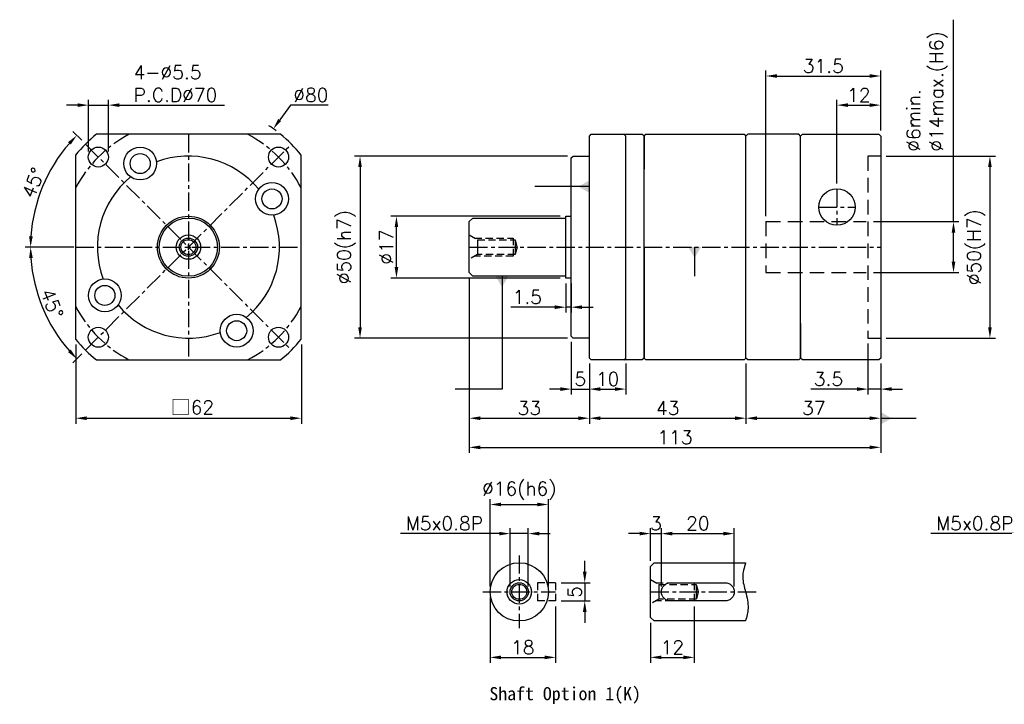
# Model space of a CAD drawing. Header units: millimetres. Extents: x -356 to 775, y -19 to 500.
# Tile 1 of 2: x -356 to -86, y 255 to 443. Entities that reach past the tile are written whole.
import ezdxf

# ---------------------------------------------------------------- set-up
doc = ezdxf.new("R2010")
doc.units = ezdxf.units.MM
doc.header["$LTSCALE"] = 4
doc.linetypes.add('CENTER', pattern=[2, 1.25, -0.25, 0.25, -0.25])
doc.linetypes.add('DASHED', pattern=[0.75, 0.5, -0.25])
for name, color, linetype in [('DIM', 6, 'Continuous'), ('MF060X-012', 7, 'Continuous'), ('MF60X1-010', 7, 'Continuous'), ('MF60X1-011', 7, 'Continuous'), ('圖框', 7, 'Continuous')]:
    doc.layers.add(name, color=color, linetype=linetype)
doc.styles.get("Standard").update_dxf_attribs({"font": 'romans.shx'})
doc.dimstyles.new('R', dxfattribs={"dimscale": 1.5, "dimtxt": 2.5, "dimasz": 2, "dimexe": 1, "dimexo": 1, "dimgap": 0.6, "dimtad": 1, "dimtoh": 1, "dimdec": 4, "dimdsep": 46, "dimtxsty": 'Standard', "dimcen": 0.5, "dimdle": 1, "dimclrt": 7, "dimadec": 4, "dimazin": 2, "dimtfac": 1, "dimtdec": 4, "dimtofl": 0, "dimtmove": 0, "dimatfit": 3, "dimfxl": 0, "dimtolj": 1, "dimarcsym": 0})
doc.dimstyles.get("Standard").update_dxf_attribs({"dimscale": 1.5, "dimtxt": 2.5, "dimasz": 2, "dimexe": 1, "dimexo": 1, "dimgap": 0.6, "dimtad": 1, "dimdec": 4, "dimdsep": 46, "dimtxsty": 'Standard', "dimcen": 0.5, "dimdle": 1, "dimclrt": 7, "dimadec": 4, "dimazin": 2, "dimtfac": 1, "dimtdec": 4, "dimtofl": 0, "dimtmove": 0, "dimatfit": 3, "dimfxl": 0, "dimtolj": 1, "dimarcsym": 0})

# ---------------------------------------------------------------- blocks, each defined once
blk = doc.blocks.new('*D12')
at = {"color": 0, "lineweight": -2}
for p, q in [((-131.56, 398.06), (-131.56, 421.06)), ((-128.56, 419.56), (-122.56, 419.56)), ((-119.56, 412.56), (-119.56, 421.06))]:
    blk.add_line(p, q, dxfattribs=at)
at = {"color": 0}
for points in [[(-128.56, 420.06), (-128.56, 419.06), (-131.56, 419.56)], [(-122.56, 420.06), (-122.56, 419.06), (-119.56, 419.56)]]:
    blk.add_solid(points, dxfattribs=at)
at = {"layer": 'Defpoints', "color": 0}
for p in [(-119.56, 419.56), (-119.56, 411.06), (-131.56, 396.56)]:
    blk.add_point(p, dxfattribs=at)
at = {"color": 7, "insert": (-125.56, 422.33), "char_height": 3.75, "attachment_point": 5}
blk.add_mtext('\\A1;12', dxfattribs=at)
blk = doc.blocks.new('*D13')
at = {"color": 0, "lineweight": -2}
for p, q in [((-156.56, 348.56), (-156.56, 332.06)), ((-119.56, 348.56), (-119.56, 332.06)), ((-153.56, 333.56), (-122.56, 333.56))]:
    blk.add_line(p, q, dxfattribs=at)
at = {"color": 0}
for points in [[(-153.56, 334.06), (-153.56, 333.06), (-156.56, 333.56)], [(-122.56, 334.06), (-122.56, 333.06), (-119.56, 333.56)]]:
    blk.add_solid(points, dxfattribs=at)
at = {"layer": 'Defpoints', "color": 0}
for p in [(-156.56, 350.06), (-119.56, 350.06), (-119.56, 333.56)]:
    blk.add_point(p, dxfattribs=at)
at = {"color": 7, "insert": (-137.94, 336.33), "char_height": 3.75, "attachment_point": 5}
blk.add_mtext('\\A1;37', dxfattribs=at)
blk = doc.blocks.new('*D27')
at = {"layer": 'Defpoints', "color": 0}
for p in [(-252.56, 389.06), (-206.06, 389.06), (-206.06, 372.06)]:
    blk.add_point(p, dxfattribs=at)
at = {"layer": '圖框', "color": 0, "lineweight": -2}
for p, q in [((-207.56, 389.06), (-254.06, 389.06)), ((-252.56, 375.06), (-252.56, 386.06)), ((-207.56, 372.06), (-254.06, 372.06))]:
    blk.add_line(p, q, dxfattribs=at)
at = {"layer": '圖框', "color": 0}
for points in [[(-253.06, 386.06), (-252.06, 386.06), (-252.56, 389.06)], [(-253.06, 375.06), (-252.06, 375.06), (-252.56, 372.06)]]:
    blk.add_solid(points, dxfattribs=at)
at = {"layer": '圖框', "color": 7, "insert": (-255.34, 380.56), "char_height": 3.75, "attachment_point": 5, "rotation": 90}
blk.add_mtext('\\A1;%%C17', dxfattribs=at)
blk = doc.blocks.new('*D28')
at = {"layer": 'Defpoints', "color": 0}
for p in [(-204.06, 405.56), (-262.56, 355.56), (-204.06, 355.56)]:
    blk.add_point(p, dxfattribs=at)
at = {"layer": '圖框', "color": 0, "lineweight": -2}
for p, q in [((-205.56, 405.56), (-264.06, 405.56)), ((-262.56, 402.56), (-262.56, 358.56)), ((-205.56, 355.56), (-264.06, 355.56))]:
    blk.add_line(p, q, dxfattribs=at)
at = {"layer": '圖框', "color": 0}
for points in [[(-263.06, 402.56), (-262.06, 402.56), (-262.56, 405.56)], [(-263.06, 358.56), (-262.06, 358.56), (-262.56, 355.56)]]:
    blk.add_solid(points, dxfattribs=at)
at = {"layer": '圖框', "color": 7, "insert": (-266.32, 380.56), "char_height": 3.75, "attachment_point": 5, "rotation": 90}
blk.add_mtext('\\A1;%%C50(h7)', dxfattribs=at)
blk = doc.blocks.new('*D29')
at = {"layer": 'Defpoints', "color": 0}
for p in [(-206.06, 372.06), (-204.56, 372.06), (-204.56, 364.06)]:
    blk.add_point(p, dxfattribs=at)
at = {"layer": '圖框', "color": 0, "lineweight": -2}
for p, q in [((-206.06, 370.56), (-206.06, 362.56)), ((-204.56, 370.56), (-204.56, 362.56)), ((-209.06, 364.06), (-221.18, 364.06)), ((-204.56, 364.06), (-206.06, 364.06)), ((-201.56, 364.06), (-198.56, 364.06))]:
    blk.add_line(p, q, dxfattribs=at)
at = {"layer": '圖框', "color": 0}
for points in [[(-209.06, 364.56), (-209.06, 363.56), (-206.06, 364.06)], [(-201.56, 364.56), (-201.56, 363.56), (-204.56, 364.06)]]:
    blk.add_solid(points, dxfattribs=at)
at = {"layer": '圖框', "color": 7, "insert": (-216.62, 366.83), "char_height": 3.75, "attachment_point": 5}
blk.add_mtext('\\A1;1.5', dxfattribs=at)
blk = doc.blocks.new('*D30')
at = {"layer": 'Defpoints', "color": 0}
for p in [(-204.56, 356.06), (-199.56, 350.06), (-199.56, 341.56)]:
    blk.add_point(p, dxfattribs=at)
at = {"layer": '圖框', "color": 0, "lineweight": -2}
for p, q in [((-204.56, 354.56), (-204.56, 340.06)), ((-199.56, 348.56), (-199.56, 340.06)), ((-207.56, 341.56), (-210.56, 341.56)), ((-204.56, 341.56), (-199.56, 341.56)), ((-196.56, 341.56), (-193.56, 341.56))]:
    blk.add_line(p, q, dxfattribs=at)
at = {"layer": '圖框', "color": 0}
for points in [[(-207.56, 342.06), (-207.56, 341.06), (-204.56, 341.56)], [(-196.56, 342.06), (-196.56, 341.06), (-199.56, 341.56)]]:
    blk.add_solid(points, dxfattribs=at)
at = {"layer": '圖框', "color": 7, "insert": (-202.06, 344.33), "char_height": 3.75, "attachment_point": 5}
blk.add_mtext('\\A1;5', dxfattribs=at)
blk = doc.blocks.new('*D31')
at = {"layer": 'Defpoints', "color": 0}
for p in [(-199.56, 350.06), (-189.56, 350.06), (-189.56, 341.56)]:
    blk.add_point(p, dxfattribs=at)
at = {"layer": '圖框', "color": 0, "lineweight": -2}
for p, q in [((-199.56, 348.56), (-199.56, 340.06)), ((-189.56, 348.56), (-189.56, 340.06)), ((-196.56, 341.56), (-192.56, 341.56))]:
    blk.add_line(p, q, dxfattribs=at)
at = {"layer": '圖框', "color": 0}
for points in [[(-196.56, 342.06), (-196.56, 341.06), (-199.56, 341.56)], [(-192.56, 342.06), (-192.56, 341.06), (-189.56, 341.56)]]:
    blk.add_solid(points, dxfattribs=at)
at = {"layer": '圖框', "color": 7, "insert": (-194.56, 344.33), "char_height": 3.75, "attachment_point": 5}
blk.add_mtext('\\A1;10', dxfattribs=at)
blk = doc.blocks.new('*D32')
at = {"layer": 'Defpoints', "color": 0}
for p in [(-232.56, 373.56), (-199.56, 350.06), (-199.56, 333.56)]:
    blk.add_point(p, dxfattribs=at)
at = {"layer": '圖框', "color": 0, "lineweight": -2}
for p, q in [((-232.56, 372.06), (-232.56, 332.06)), ((-199.56, 348.56), (-199.56, 332.06)), ((-229.56, 333.56), (-202.56, 333.56))]:
    blk.add_line(p, q, dxfattribs=at)
at = {"layer": '圖框', "color": 0}
for points in [[(-229.56, 334.06), (-229.56, 333.06), (-232.56, 333.56)], [(-202.56, 334.06), (-202.56, 333.06), (-199.56, 333.56)]]:
    blk.add_solid(points, dxfattribs=at)
at = {"layer": '圖框', "color": 7, "insert": (-216.06, 336.33), "char_height": 3.75, "attachment_point": 5}
blk.add_mtext('\\A1;33', dxfattribs=at)
blk = doc.blocks.new('*D33')
at = {"layer": 'Defpoints', "color": 0}
for p in [(-199.56, 350.06), (-156.56, 350.06), (-156.56, 333.56)]:
    blk.add_point(p, dxfattribs=at)
at = {"layer": '圖框', "color": 0, "lineweight": -2}
for p, q in [((-199.56, 348.56), (-199.56, 332.06)), ((-156.56, 348.56), (-156.56, 332.06)), ((-196.56, 333.56), (-159.56, 333.56))]:
    blk.add_line(p, q, dxfattribs=at)
at = {"layer": '圖框', "color": 0}
for points in [[(-196.56, 334.06), (-196.56, 333.06), (-199.56, 333.56)], [(-159.56, 334.06), (-159.56, 333.06), (-156.56, 333.56)]]:
    blk.add_solid(points, dxfattribs=at)
at = {"layer": '圖框', "color": 7, "insert": (-178.06, 336.33), "char_height": 3.75, "attachment_point": 5}
blk.add_mtext('\\A1;43', dxfattribs=at)
blk = doc.blocks.new('*D34')
at = {"layer": 'Defpoints', "color": 0}
for p in [(-119.56, 427.56), (-119.56, 411.06), (-151.06, 387.56)]:
    blk.add_point(p, dxfattribs=at)
at = {"layer": '圖框', "color": 0, "lineweight": -2}
for p, q in [((-151.06, 389.06), (-151.06, 429.06)), ((-148.06, 427.56), (-122.56, 427.56)), ((-119.56, 412.56), (-119.56, 429.06))]:
    blk.add_line(p, q, dxfattribs=at)
at = {"layer": '圖框', "color": 0}
for points in [[(-148.06, 428.06), (-148.06, 427.06), (-151.06, 427.56)], [(-122.56, 428.06), (-122.56, 427.06), (-119.56, 427.56)]]:
    blk.add_solid(points, dxfattribs=at)
at = {"layer": '圖框', "color": 7, "insert": (-135.31, 430.33), "char_height": 3.75, "attachment_point": 5}
blk.add_mtext('\\A1;31.5', dxfattribs=at)
blk = doc.blocks.new('*D35')
at = {"layer": 'Defpoints', "color": 0}
for p in [(-119.56, 405.56), (-119.56, 355.56), (-89.56, 355.56)]:
    blk.add_point(p, dxfattribs=at)
at = {"layer": '圖框', "color": 0, "lineweight": -2}
for p, q in [((-118.06, 405.56), (-88.06, 405.56)), ((-89.56, 402.56), (-89.56, 358.56)), ((-118.06, 355.56), (-88.06, 355.56))]:
    blk.add_line(p, q, dxfattribs=at)
at = {"layer": '圖框', "color": 0}
for points in [[(-90.06, 402.56), (-89.06, 402.56), (-89.56, 405.56)], [(-90.06, 358.56), (-89.06, 358.56), (-89.56, 355.56)]]:
    blk.add_solid(points, dxfattribs=at)
at = {"layer": '圖框', "color": 7, "insert": (-93.32, 380.56), "char_height": 3.75, "attachment_point": 5, "rotation": 90}
blk.add_mtext('\\A1;%%C50(H7)', dxfattribs=at)
blk = doc.blocks.new('*D36')
at = {"layer": 'Defpoints', "color": 0}
for p in [(-123.06, 387.56), (-123.06, 373.56), (-99.56, 373.56)]:
    blk.add_point(p, dxfattribs=at)
at = {"layer": '圖框', "color": 0, "lineweight": -2}
for p, q in [((-99.56, 387.56), (-99.56, 443.03)), ((-121.56, 387.56), (-98.06, 387.56)), ((-99.56, 376.56), (-99.56, 384.56)), ((-121.56, 373.56), (-98.06, 373.56))]:
    blk.add_line(p, q, dxfattribs=at)
at = {"layer": '圖框', "color": 0}
for points in [[(-100.06, 384.56), (-99.06, 384.56), (-99.56, 387.56)], [(-100.06, 376.56), (-99.06, 376.56), (-99.56, 373.56)]]:
    blk.add_solid(points, dxfattribs=at)
at = {"layer": '圖框', "color": 7, "insert": (-112.42, 406.77), "char_height": 3.75, "attachment_point": 1, "rotation": 90}
blk.add_mtext('\\A1;%%C6min.\\P%%C14max.(H6)', dxfattribs=at)
blk = doc.blocks.new('*D37')
at = {"layer": 'Defpoints', "color": 0}
for p in [(-123.06, 355.56), (-119.56, 350.06), (-119.56, 341.56)]:
    blk.add_point(p, dxfattribs=at)
at = {"layer": '圖框', "color": 0, "lineweight": -2}
for p, q in [((-123.06, 354.06), (-123.06, 340.06)), ((-119.56, 348.56), (-119.56, 340.06)), ((-126.06, 341.56), (-138.72, 341.56)), ((-119.56, 341.56), (-123.06, 341.56)), ((-116.56, 341.56), (-113.56, 341.56))]:
    blk.add_line(p, q, dxfattribs=at)
at = {"layer": '圖框', "color": 0}
for points in [[(-126.06, 342.06), (-126.06, 341.06), (-123.06, 341.56)], [(-116.56, 342.06), (-116.56, 341.06), (-119.56, 341.56)]]:
    blk.add_solid(points, dxfattribs=at)
at = {"layer": '圖框', "color": 7, "insert": (-133.89, 344.33), "char_height": 3.75, "attachment_point": 5}
blk.add_mtext('\\A1;3.5', dxfattribs=at)
blk = doc.blocks.new('*D38')
at = {"layer": 'Defpoints', "color": 0}
for p in [(-281.37, 408.84), (-339.66, 380.56), (-279.66, 380.56), (-351.57, 369.32), (-337.94, 352.27)]:
    blk.add_point(p, dxfattribs=at)
at = {"layer": '圖框', "color": 0, "lineweight": -2}
for p, q in [((-341.16, 380.56), (-354.55, 380.56)), ((-339, 351.21), (-341.4, 348.81))]:
    blk.add_line(p, q, dxfattribs=at)
blk.add_arc((-309.66, 380.56), 43.4, 183.9617, 221.0383, dxfattribs=at)
at = {"layer": '圖框', "color": 0}
for points in [[(-353.45, 377.54), (-352.45, 377.58), (-353.05, 380.56)], [(-342.02, 352.41), (-342.75, 351.72), (-340.34, 349.87)]]:
    blk.add_solid(points, dxfattribs=at)
at = {"layer": '圖框', "color": 7, "insert": (-347.18, 365.01), "char_height": 3.75, "attachment_point": 5, "rotation": 292.5}
blk.add_mtext('\\A1;45°', dxfattribs=at)
blk = doc.blocks.new('*D39')
at = {"layer": 'Defpoints', "color": 0}
for p in [(-337.94, 408.84), (-347.24, 402.26), (-339.66, 380.56), (-279.66, 380.56), (-281.37, 352.27)]:
    blk.add_point(p, dxfattribs=at)
at = {"layer": '圖框', "color": 0, "lineweight": -2}
for p, q in [((-339, 409.9), (-341.4, 412.31)), ((-341.16, 380.56), (-354.56, 380.56))]:
    blk.add_line(p, q, dxfattribs=at)
blk.add_arc((-309.66, 380.56), 43.4, 138.9613, 176.0387, dxfattribs=at)
at = {"layer": '圖框', "color": 0}
for points in [[(-342.76, 409.39), (-342.03, 408.71), (-340.34, 411.24)], [(-352.45, 383.54), (-353.45, 383.57), (-353.06, 380.56)]]:
    blk.add_solid(points, dxfattribs=at)
at = {"layer": '圖框', "color": 7, "insert": (-352.32, 398.23), "char_height": 3.75, "attachment_point": 5, "rotation": 67.5}
blk.add_mtext('\\A1;45°', dxfattribs=at)
blk = doc.blocks.new('*D15')
at = {"layer": 'Defpoints', "color": 0}
for p in [(-331.65, 419.56), (-337.15, 405.31), (-331.65, 405.31)]:
    blk.add_point(p, dxfattribs=at)
at = {"layer": '圖框', "color": 0, "lineweight": -2}
for p, q in [((-340.15, 419.56), (-343.15, 419.56)), ((-337.15, 406.81), (-337.15, 421.06)), ((-337.15, 419.56), (-331.65, 419.56)), ((-331.65, 406.81), (-331.65, 421.06)), ((-328.65, 419.56), (-299.75, 419.56))]:
    blk.add_line(p, q, dxfattribs=at)
at = {"layer": '圖框', "color": 0}
for points in [[(-340.15, 420.06), (-340.15, 419.06), (-337.15, 419.56)], [(-328.65, 420.06), (-328.65, 419.06), (-331.65, 419.56)]]:
    blk.add_solid(points, dxfattribs=at)
at = {"layer": '圖框', "color": 7, "insert": (-324.75, 430.46), "char_height": 3.75, "attachment_point": 1}
blk.add_mtext('\\A1;4-%%C5.5\\PP.C.D%%C70', dxfattribs=at)
blk = doc.blocks.new('*D16')
at = {"color": 0, "lineweight": -2}
for p, q in [((-232.56, 372.06), (-232.56, 324.06)), ((-119.56, 348.56), (-119.56, 324.06)), ((-229.56, 325.56), (-122.56, 325.56))]:
    blk.add_line(p, q, dxfattribs=at)
at = {"color": 0}
for points in [[(-229.56, 326.06), (-229.56, 325.06), (-232.56, 325.56)], [(-122.56, 326.06), (-122.56, 325.06), (-119.56, 325.56)]]:
    blk.add_solid(points, dxfattribs=at)
at = {"layer": 'Defpoints', "color": 0}
for p in [(-232.56, 373.56), (-119.56, 350.06), (-119.56, 325.56)]:
    blk.add_point(p, dxfattribs=at)
at = {"color": 7, "insert": (-176.06, 328.33), "char_height": 3.75, "attachment_point": 5}
blk.add_mtext('\\A1;113', dxfattribs=at)
blk = doc.blocks.new('*D17')
at = {"layer": 'Defpoints', "color": 0}
for p in [(-210.84, 309.87), (-226.84, 285.87), (-210.84, 285.87)]:
    blk.add_point(p, dxfattribs=at)
at = {"layer": '圖框', "color": 0, "lineweight": -2}
for p, q in [((-226.84, 287.37), (-226.84, 311.37)), ((-210.84, 287.37), (-210.84, 311.37)), ((-223.84, 309.87), (-213.84, 309.87))]:
    blk.add_line(p, q, dxfattribs=at)
at = {"layer": '圖框', "color": 0}
for points in [[(-223.84, 310.37), (-223.84, 309.37), (-226.84, 309.87)], [(-213.84, 310.37), (-213.84, 309.37), (-210.84, 309.87)]]:
    blk.add_solid(points, dxfattribs=at)
at = {"layer": '圖框', "color": 7, "insert": (-218.84, 313.63), "char_height": 3.75, "attachment_point": 5}
blk.add_mtext('\\A1;%%C16(h6)', dxfattribs=at)
blk = doc.blocks.new('*D18')
at = {"layer": 'Defpoints', "color": 0}
for p in [(-216.34, 301.87), (-221.34, 285.87), (-216.34, 285.87)]:
    blk.add_point(p, dxfattribs=at)
at = {"layer": '圖框', "color": 0, "lineweight": -2}
for p, q in [((-221.34, 287.37), (-221.34, 303.37)), ((-216.34, 287.37), (-216.34, 303.37)), ((-224.34, 301.87), (-251.46, 301.87)), ((-216.34, 301.87), (-221.34, 301.87)), ((-213.34, 301.87), (-210.34, 301.87))]:
    blk.add_line(p, q, dxfattribs=at)
at = {"layer": '圖框', "color": 0}
for points in [[(-224.34, 302.37), (-224.34, 301.37), (-221.34, 301.87)], [(-213.34, 302.37), (-213.34, 301.37), (-216.34, 301.87)]]:
    blk.add_solid(points, dxfattribs=at)
at = {"layer": '圖框', "color": 7, "insert": (-239.4, 304.65), "char_height": 3.75, "attachment_point": 5}
blk.add_mtext('\\A1;M5x0.8P', dxfattribs=at)
blk = doc.blocks.new('*D19')
at = {"layer": 'Defpoints', "color": 0}
for p in [(-208.84, 288.37), (-208.84, 283.37), (-200.84, 283.37)]:
    blk.add_point(p, dxfattribs=at)
at = {"layer": '圖框', "color": 0, "lineweight": -2}
for p, q in [((-200.84, 291.37), (-200.84, 294.37)), ((-207.34, 288.37), (-199.34, 288.37)), ((-200.84, 288.37), (-200.84, 283.37)), ((-207.34, 283.37), (-199.34, 283.37)), ((-200.84, 280.37), (-200.84, 277.37))]:
    blk.add_line(p, q, dxfattribs=at)
at = {"layer": '圖框', "color": 0}
for points in [[(-201.34, 291.37), (-200.34, 291.37), (-200.84, 288.37)], [(-201.34, 280.37), (-200.34, 280.37), (-200.84, 283.37)]]:
    blk.add_solid(points, dxfattribs=at)
at = {"layer": '圖框', "color": 7, "insert": (-203.61, 285.87), "char_height": 3.75, "attachment_point": 5, "rotation": 90}
blk.add_mtext('\\A1;5', dxfattribs=at)
blk = doc.blocks.new('*D20')
at = {"layer": 'Defpoints', "color": 0}
for p in [(-226.84, 285.87), (-208.84, 283.37), (-208.84, 267.87)]:
    blk.add_point(p, dxfattribs=at)
at = {"layer": '圖框', "color": 0, "lineweight": -2}
for p, q in [((-226.84, 284.37), (-226.84, 266.37)), ((-208.84, 281.87), (-208.84, 266.37)), ((-223.84, 267.87), (-211.84, 267.87))]:
    blk.add_line(p, q, dxfattribs=at)
at = {"layer": '圖框', "color": 0}
for points in [[(-223.84, 268.37), (-223.84, 267.37), (-226.84, 267.87)], [(-211.84, 268.37), (-211.84, 267.37), (-208.84, 267.87)]]:
    blk.add_solid(points, dxfattribs=at)
at = {"layer": '圖框', "color": 7, "insert": (-217.87, 270.65), "char_height": 3.75, "attachment_point": 5}
blk.add_mtext('\\A1;18', dxfattribs=at)
blk = doc.blocks.new('*D21')
at = {"layer": 'Defpoints', "color": 0}
for p in [(-179.78, 301.87), (-182.78, 292.87), (-179.78, 285.87)]:
    blk.add_point(p, dxfattribs=at)
at = {"layer": '圖框', "color": 0, "lineweight": -2}
for p, q in [((-182.78, 294.37), (-182.78, 303.37)), ((-179.78, 287.37), (-179.78, 303.37)), ((-185.78, 301.87), (-188.78, 301.87)), ((-182.78, 301.87), (-179.78, 301.87)), ((-176.78, 301.87), (-173.78, 301.87))]:
    blk.add_line(p, q, dxfattribs=at)
at = {"layer": '圖框', "color": 0}
for points in [[(-185.78, 302.37), (-185.78, 301.37), (-182.78, 301.87)], [(-176.78, 302.37), (-176.78, 301.37), (-179.78, 301.87)]]:
    blk.add_solid(points, dxfattribs=at)
at = {"layer": '圖框', "color": 7, "insert": (-181.28, 304.65), "char_height": 3.75, "attachment_point": 5}
blk.add_mtext('\\A1;3', dxfattribs=at)
blk = doc.blocks.new('*D22')
at = {"layer": 'Defpoints', "color": 0}
for p in [(-159.78, 301.87), (-179.78, 285.87), (-159.78, 285.87)]:
    blk.add_point(p, dxfattribs=at)
at = {"layer": '圖框', "color": 0, "lineweight": -2}
for p, q in [((-179.78, 287.37), (-179.78, 303.37)), ((-159.78, 287.37), (-159.78, 303.37)), ((-176.78, 301.87), (-162.78, 301.87))]:
    blk.add_line(p, q, dxfattribs=at)
at = {"layer": '圖框', "color": 0}
for points in [[(-176.78, 302.37), (-176.78, 301.37), (-179.78, 301.87)], [(-162.78, 302.37), (-162.78, 301.37), (-159.78, 301.87)]]:
    blk.add_solid(points, dxfattribs=at)
at = {"layer": '圖框', "color": 7, "insert": (-169.78, 304.65), "char_height": 3.75, "attachment_point": 5}
blk.add_mtext('\\A1;20', dxfattribs=at)
blk = doc.blocks.new('*D23')
at = {"layer": 'Defpoints', "color": 0}
for p in [(-170.78, 283.37), (-182.78, 278.87), (-170.78, 267.87)]:
    blk.add_point(p, dxfattribs=at)
at = {"layer": '圖框', "color": 0, "lineweight": -2}
for p, q in [((-170.78, 281.87), (-170.78, 266.37)), ((-182.78, 277.37), (-182.78, 266.37)), ((-179.78, 267.87), (-173.78, 267.87))]:
    blk.add_line(p, q, dxfattribs=at)
at = {"layer": '圖框', "color": 0}
for points in [[(-179.78, 268.37), (-179.78, 267.37), (-182.78, 267.87)], [(-173.78, 268.37), (-173.78, 267.37), (-170.78, 267.87)]]:
    blk.add_solid(points, dxfattribs=at)
at = {"layer": '圖框', "color": 7, "insert": (-176.78, 270.65), "char_height": 3.75, "attachment_point": 5}
blk.add_mtext('\\A1;12', dxfattribs=at)
blk = doc.blocks.new('*D25')
at = {"layer": 'Defpoints', "color": 0}
for p in [(-70.65, 301.87), (-75.65, 285.67), (-70.65, 285.67)]:
    blk.add_point(p, dxfattribs=at)
at = {"layer": '圖框', "color": 0, "lineweight": -2}
for p, q in [((-75.65, 287.17), (-75.65, 303.37)), ((-70.65, 287.17), (-70.65, 303.37)), ((-78.65, 301.87), (-105.77, 301.87)), ((-70.65, 301.87), (-75.65, 301.87)), ((-67.65, 301.87), (-64.65, 301.87))]:
    blk.add_line(p, q, dxfattribs=at)
at = {"layer": '圖框', "color": 0}
for points in [[(-78.65, 302.37), (-78.65, 301.37), (-75.65, 301.87)], [(-67.65, 302.37), (-67.65, 301.37), (-70.65, 301.87)]]:
    blk.add_solid(points, dxfattribs=at)
at = {"layer": '圖框', "color": 7, "insert": (-93.71, 304.65), "char_height": 3.75, "attachment_point": 5}
blk.add_mtext('\\A1;M5x0.8P', dxfattribs=at)
blk = doc.blocks.new('*D40')
at = {"color": 0, "lineweight": -2}
for p, q in [((-340.66, 353.78), (-340.66, 332.06)), ((-278.66, 353.78), (-278.66, 332.06)), ((-337.66, 333.56), (-281.66, 333.56))]:
    blk.add_line(p, q, dxfattribs=at)
at = {"color": 0}
for points in [[(-337.66, 334.06), (-337.66, 333.06), (-340.66, 333.56)], [(-281.66, 334.06), (-281.66, 333.06), (-278.66, 333.56)]]:
    blk.add_solid(points, dxfattribs=at)
at = {"layer": 'Defpoints', "color": 0}
for p in [(-340.66, 355.28), (-278.66, 355.28), (-278.66, 333.56)]:
    blk.add_point(p, dxfattribs=at)
at = {"color": 7, "insert": (-308.63, 336.49), "char_height": 3.75, "attachment_point": 5}
blk.add_mtext('\\A1;{\\fPMingLiU|b0|i0|c136|p18;\\H1.083x;\\C0;□}62', dxfattribs=at)
blk = doc.blocks.new('*D47')
at = {"layer": 'Defpoints', "color": 0}
for p in [(-286.37, 413.05), (-333.01, 348.06)]:
    blk.add_point(p, dxfattribs=at)
at = {"layer": '圖框', "color": 0, "lineweight": -2}
for p, q in [((-281.7, 419.56), (-284.62, 415.49)), ((-271.34, 419.56), (-281.7, 419.56)), ((-310.44, 380.56), (-308.94, 380.56)), ((-309.69, 379.81), (-309.69, 381.31))]:
    blk.add_line(p, q, dxfattribs=at)
blk.add_arc((-309.69, 380.56), 40, 52.9536, 56.4814, dxfattribs=at)
at = {"layer": '圖框', "color": 0}
blk.add_solid([(-285.03, 415.78), (-284.21, 415.2), (-286.37, 413.05)], dxfattribs=at)
at = {"layer": '圖框', "color": 7, "insert": (-276.07, 422.33), "char_height": 3.75, "attachment_point": 5}
blk.add_mtext('\\A1;∅80', dxfattribs=at)

msp = doc.modelspace()

# ---------------------------------------------------------------- linework, layer by layer
at = {"color": 0}
for p, q in [((-199.56023, 411.05668), (-199.06023, 411.55668)), ((-199.06023, 411.55668), (-185.06023, 411.55668)), ((-189.56023, 411.05668), (-190.06023, 411.55668)), ((-185.06023, 411.55668), (-184.56023, 411.05668)), ((-156.06021, 411.55668), (-156.56021, 411.05668)), ((-142.06021, 411.55668), (-156.06021, 411.55668)), ((-141.56021, 411.05668), (-142.06021, 411.55668)), ((-141.56021, 411.05668), (-141.06021, 411.55668)), ((-141.06021, 411.55668), (-120.06021, 411.55668)), ((-120.06021, 411.55668), (-119.56021, 411.05668)), ((-199.56023, 405.55668), (-199.56023, 411.05668)), ((-189.56023, 350.05668), (-189.56023, 411.05668)), ((-184.56023, 411.05668), (-184.56023, 401.93168)), ((-156.56021, 350.05668), (-156.56021, 411.05668)), ((-141.56021, 401.55668), (-141.56021, 411.05668)), ((-141.56021, 350.05668), (-141.56021, 411.05668)), ((-119.56021, 411.05668), (-119.56021, 350.05668)), ((-204.56023, 405.05668), (-204.06023, 405.55668)), ((-204.56023, 356.05668), (-204.56023, 405.05668)), ((-204.06023, 405.55668), (-199.56023, 405.55668)), ((-199.56023, 350.05668), (-199.56023, 405.55668)), ((-156.56023, 401.95668), (-156.56031, 401.95668)), ((-232.56023, 387.55668), (-231.56023, 388.55668)), ((-232.56023, 373.55668), (-232.56023, 387.55668)), ((-231.56023, 388.55668), (-206.06023, 388.55668)), ((-206.06023, 372.05668), (-206.06023, 389.05668)), ((-206.06023, 389.05668), (-204.56023, 389.05668)), ((-230.30856, 382.60668), (-230.30856, 378.50668)), ((-219.98523, 382.60668), (-219.98523, 378.50668)), ((-184.56023, 380.55668), (-184.56023, 350.05668)), ((-231.56023, 372.55668), (-232.56023, 373.55668)), ((-206.06023, 372.55668), (-231.56023, 372.55668)), ((-204.56023, 372.05668), (-206.06023, 372.05668)), ((-141.56021, 359.55668), (-141.56021, 350.05668)), ((-204.06023, 355.55668), (-204.56023, 356.05668)), ((-199.56023, 355.55668), (-204.06023, 355.55668)), ((-199.06023, 349.55668), (-199.56023, 350.05668)), ((-185.06023, 349.55668), (-199.06023, 349.55668)), ((-190.06023, 349.55668), (-189.56023, 350.05668)), ((-184.56023, 350.05668), (-185.06023, 349.55668)), ((-156.06021, 349.55668), (-156.56021, 350.05668)), ((-142.06021, 349.55668), (-156.06021, 349.55668)), ((-142.06021, 349.55668), (-141.56021, 350.05668)), ((-141.06021, 349.55668), (-141.56021, 350.05668)), ((-120.06021, 349.55668), (-141.06021, 349.55668)), ((-119.56021, 350.05668), (-120.06021, 349.55668))]:
    msp.add_line(p, q, dxfattribs=at)
at = {"color": 0, "linetype": 'DASHED', "ltscale": 2}
for p, q in [((-119.56021, 405.55668), (-123.06021, 405.55668)), ((-123.06021, 405.55668), (-123.06021, 355.55668)), ((-151.06021, 387.55668), (-123.56031, 387.55668)), ((-151.06021, 387.55668), (-151.06021, 373.55668)), ((-151.06021, 373.55668), (-123.56031, 373.55668)), ((-123.06021, 355.55668), (-119.56021, 355.55668))]:
    msp.add_line(p, q, dxfattribs=at)
at = {"color": 0, "linetype": 'CENTER'}
for p, q in [((-131.56021, 396.55668), (-131.56021, 386.55668)), ((-136.56021, 391.55668), (-126.56021, 391.55668)), ((-232.56023, 380.55668), (-119.56021, 380.55668))]:
    msp.add_line(p, q, dxfattribs=at)
at = {"color": 0, "linetype": 'DASHED'}
for points in [[(-232.56023, 383.90668), (-230.30856, 382.60668), (-219.98523, 382.60668), (-219.43593, 380.55668), (-219.98523, 378.50668), (-230.30856, 378.50668), (-232.56023, 377.20668)], [(-231.08798, 383.05668), (-220.48523, 383.05668), (-220.48523, 378.05668), (-231.08798, 378.05668)]]:
    msp.add_lwpolyline(points, dxfattribs=at)
for centre, radius in [((-131.56021, 391.55668), 5), ((-309.6914, 380.55668), 8.5)]:
    msp.add_circle(centre, radius)
at = {"layer": 'MF060X-012', "color": 0, "linetype": 'CENTER'}
for p, q in [((-218.83739, 295.87033), (-218.83739, 275.87033)), ((-228.83739, 285.87033), (-208.83739, 285.87033))]:
    msp.add_line(p, q, dxfattribs=at)
at = {"layer": 'MF060X-012', "color": 0}
for p, q in [((-182.77668, 292.87033), (-181.77668, 293.87033)), ((-182.77668, 278.87033), (-182.77668, 292.87033)), ((-181.77668, 293.87033), (-156.67668, 293.87033)), ((-180.52502, 287.92033), (-180.52502, 283.82033)), ((-170.20168, 287.92033), (-170.20168, 283.82033)), ((-181.77668, 277.87033), (-182.77668, 278.87033)), ((-156.67668, 277.87033), (-181.77668, 277.87033))]:
    msp.add_line(p, q, dxfattribs=at)
at = {"layer": 'MF060X-012', "color": 0, "linetype": 'DASHED'}
for p, q in [((-208.83739, 288.37033), (-213.83739, 288.37033)), ((-213.83739, 288.37033), (-213.83739, 283.37033)), ((-208.83739, 288.37033), (-208.83739, 283.37033)), ((-181.30444, 288.37033), (-170.77668, 288.37033)), ((-170.77668, 288.37033), (-170.77668, 283.37033)), ((-208.83739, 283.37033), (-213.83739, 283.37033)), ((-170.77668, 283.37033), (-181.30444, 283.37033))]:
    msp.add_line(p, q, dxfattribs=at)
msp.add_lwpolyline([(-182.77668, 289.22033), (-180.52502, 287.92033), (-170.20168, 287.92033), (-169.65239, 285.87033), (-170.20168, 283.82033), (-180.52502, 283.82033), (-182.77668, 282.52033)], dxfattribs=at)
at = {"layer": 'MF060X-012', "color": 0}
msp.add_lwpolyline([(-177.27668, 288.37033), (-162.27668, 288.37033, -1), (-162.27668, 283.37033), (-177.27668, 283.37033, -1)], format="xyb", close=True, dxfattribs=at)
for centre, radius in [((-309.6914, 380.55668), 8), ((-309.6914, 380.55668), 3.35), ((-309.6914, 380.55668), 2.5), ((-309.6914, 380.55668), 2.05), ((-218.83739, 285.87033), 8), ((-218.83739, 285.87033), 3.35), ((-218.83739, 285.87033), 2.5), ((-218.83739, 285.87033), 2.05)]:
    msp.add_circle(centre, radius, dxfattribs=at)
at = {"layer": 'MF60X1-010'}
for p, q in [((-284.41295, 411.55668), (-334.96985, 411.55668)), ((-340.6914, 405.83513), (-340.6914, 355.27823)), ((-278.6914, 355.27823), (-278.6914, 405.83513)), ((-334.96985, 349.55668), (-284.41295, 349.55668))]:
    msp.add_line(p, q, dxfattribs=at)
at = {"layer": 'MF60X1-010', "linetype": 'CENTER'}
for p, q in [((-309.6914, 411.55668), (-309.6914, 349.55668)), ((-337.97567, 408.84095), (-281.40713, 352.27241)), ((-337.97567, 352.27241), (-281.40713, 408.84095)), ((-340.6914, 380.55668), (-278.6914, 380.55668))]:
    msp.add_line(p, q, dxfattribs=at)
at = {"layer": 'MF60X1-010'}
for centre, radius in [((-334.44014, 405.30542), 2.75), ((-322.9414, 403.50635), 4.5), ((-322.9414, 403.50635), 4.5), ((-322.9414, 403.50635), 2.75), ((-322.9414, 403.50635), 2.75), ((-284.94266, 405.30542), 2.75), ((-286.74173, 393.80668), 4.5), ((-286.74173, 393.80668), 2.75), ((-332.64107, 367.30668), 4.5), ((-332.64107, 367.30668), 2.75), ((-296.4414, 357.60701), 4.5), ((-296.4414, 357.60701), 2.75), ((-334.44014, 355.80794), 2.75), ((-284.94266, 355.80794), 2.75)]:
    msp.add_circle(centre, radius, dxfattribs=at)
at = {"layer": 'MF60X1-010', "linetype": 'CENTER'}
for start, end in [(117.6604499, 152.3395501), (27.6604499, 62.3395501), (207.6604499, 242.3395501), (297.6604499, 332.3395501)]:
    msp.add_arc((-309.6914, 380.55668), 35, start, end, dxfattribs=at)
at = {"layer": 'MF60X1-010'}
for radius, start, end in [(40, 129.1949674, 140.8050326), (40, 39.1949674, 50.8050326), (25, 39.4549411, 110.5450589), (25, 129.4549411, 200.5450589), (25, 309.4549411, 20.5450589), (25, 219.4549411, 290.5450589), (40, 219.1949674, 230.8050326), (40, 309.1949674, 320.8050326)]:
    msp.add_arc((-309.6914, 380.55668), radius, start, end, dxfattribs=at)
at = {"layer": 'MF60X1-011', "color": 0}
for p, q in [((-184.56023, 411.05668), (-184.06023, 411.55668)), ((-184.06023, 411.55668), (-157.06023, 411.55668)), ((-157.06023, 411.55668), (-156.56021, 411.05667)), ((-184.56023, 350.05668), (-184.56023, 411.05668)), ((-184.06023, 349.55668), (-184.56023, 350.05668)), ((-157.06023, 349.55668), (-184.06023, 349.55668)), ((-156.56021, 350.05669), (-157.06023, 349.55668))]:
    msp.add_line(p, q, dxfattribs=at)
at = {"layer": '圖框', "color": 0, "linetype": 'CENTER'}
msp.add_line((-182.77668, 285.87033), (-153.23776, 285.87033), dxfattribs=at)
at = {"layer": '圖框', "color": 0}
msp.add_spline([(-156.67668, 293.87033), (-157.43663, 289.84692), (-156.67668, 285.87033), (-155.98584, 281.35965), (-156.67668, 277.87033)], degree=3, dxfattribs=at)

# ---------------------------------------------------------------- texts
at = {"layer": '圖框', "color": 0, "insert": (-227.03811, 259.70672), "char_height": 3.6, "width": 47.529426, "attachment_point": 1}
msp.add_mtext('{\\fDFKai-SB|b1|i0|c0|p65;Shaft Option 1(K)}', dxfattribs=at)

# ---------------------------------------------------------------- dimensions: what is measured, and where the dimension line sits
at = {"color": 0}
for base, p1, p2, picture, middle in [((-119.56021, 419.55668), (-131.56021, 396.55668), (-119.56021, 411.05668), '*D12', (-125.56021, 419.55668)), ((-119.56021, 325.55668), (-232.56023, 373.55668), (-119.56021, 350.05668), '*D16', (-176.06022, 325.55668)), ((-119.56021, 333.55668), (-156.56021, 350.05668), (-119.56021, 350.05668), '*D13', (-137.93521, 333.55668))]:
    dim = msp.add_linear_dim(base=base, p1=p1, p2=p2, dimstyle='Standard', dxfattribs=at)
    dim.commit()
    dim.dimension.update_dxf_attribs({"geometry": picture, "text_midpoint": middle, "dimtype": 160})
dim = msp.add_linear_dim(base=(-278.65567, 333.55668), p1=(-340.65567, 355.27823), p2=(-278.65567, 355.27823), text='{\\fPMingLiU|b0|i0|c136|p18;\\H1.083x;\\C0;□}<>', dimstyle='Standard', dxfattribs=at)
dim.commit()
dim.dimension.update_dxf_attribs({"geometry": '*D40', "text_midpoint": (-308.63094, 333.55668), "dimtype": 160})
at = {"layer": '圖框', "color": 0}
dim = msp.add_linear_dim(base=(-99.56021, 373.55668), p1=(-123.06021, 387.55668), p2=(-123.06021, 373.55668), angle=90, text='%%C6min.\\P%%C14max.(H6)', dimstyle='Standard', dxfattribs=at)
dim.commit()
dim.dimension.update_dxf_attribs({"geometry": '*D36', "text_midpoint": (-99.56021, 424.45068), "dimtype": 160})
for base, p1, p2, picture, middle in [((-119.56021, 427.55668), (-151.06021, 387.55668), (-119.56021, 411.05668), '*D34', (-135.31021, 427.55668)), ((-208.83739, 267.87033), (-226.83739, 285.87033), (-208.83739, 283.37033), '*D20', (-217.86514, 267.87033))]:
    dim = msp.add_linear_dim(base=base, p1=p1, p2=p2, dimstyle='Standard', dxfattribs=at)
    dim.commit()
    dim.dimension.update_dxf_attribs({"geometry": picture, "text_midpoint": middle, "dimtype": 160})
dim = msp.add_linear_dim(base=(-331.65441, 419.55668), p1=(-337.15441, 405.30542), p2=(-331.65441, 405.30542), text='4-%%C<>\\PP.C.D%%C70', dimstyle='Standard', override={"dimtofl": 1}, dxfattribs=at)
dim.commit()
dim.dimension.update_dxf_attribs({"geometry": '*D15', "text_midpoint": (-312.70084, 425.45668)})
dim = msp.add_diameter_dim_2p(p1=(-333.01447, 348.06), p2=(-286.36833, 413.05336), dimstyle='R', dxfattribs=at)
dim.commit()
dim.dimension.update_dxf_attribs({"geometry": '*D47', "text_midpoint": (-276.06872, 419.55668), "dimtype": 163})
for base, line1, picture, middle in [((-347.24103, 402.2566), ((-337.93995, 408.84095), (-281.3714, 352.27241)), '*D39', (-352.31566, 398.22702)), ((-351.57296, 369.32498), ((-337.93995, 352.27241), (-281.3714, 408.84095)), '*D38', (-347.18455, 365.01171))]:
    dim = msp.add_angular_dim_2l(base=base, line1=line1, line2=((-339.65567, 380.55668), (-279.65567, 380.55668)), dimstyle='Standard', dxfattribs=at)
    dim.commit()
    dim.dimension.update_dxf_attribs({"geometry": picture, "text_midpoint": middle})
for base, p1, p2, text, picture, middle in [((-262.56023, 355.55668), (-204.06023, 405.55668), (-204.06023, 355.55668), '%%C<>(h7)', '*D28', (-266.31737, 380.55668)), ((-89.56021, 355.55668), (-119.56021, 405.55668), (-119.56021, 355.55668), '%%C<>(H7)', '*D35', (-93.31736, 380.55668)), ((-252.56023, 389.05668), (-206.06023, 372.05668), (-206.06023, 389.05668), '%%C<>', '*D27', (-255.33523, 380.55668))]:
    dim = msp.add_linear_dim(base=base, p1=p1, p2=p2, angle=90, text=text, dimstyle='Standard', dxfattribs=at)
    dim.commit()
    dim.dimension.update_dxf_attribs({"geometry": picture, "text_midpoint": middle})
for base, p1, p2, picture, middle in [((-199.56023, 333.55668), (-232.56023, 373.55668), (-199.56023, 350.05668), '*D32', (-216.06023, 336.33168)), ((-156.56021, 333.55668), (-199.56023, 350.05668), (-156.56021, 350.05669), '*D33', (-178.06022, 336.33168)), ((-159.77668, 301.87033), (-179.77668, 285.87033), (-159.77668, 285.87033), '*D22', (-169.77668, 304.64533)), ((-170.77668, 267.87033), (-182.77668, 278.87033), (-170.77668, 283.37033), '*D23', (-176.77668, 270.64533))]:
    dim = msp.add_linear_dim(base=base, p1=p1, p2=p2, dimstyle='Standard', dxfattribs=at)
    dim.commit()
    dim.dimension.update_dxf_attribs({"geometry": picture, "text_midpoint": middle})
for base, p1, p2, picture, middle in [((-204.56023, 364.05668), (-206.06023, 372.05668), (-204.56023, 372.05668), '*D29', (-216.62094, 364.05668)), ((-119.56021, 341.55668), (-123.06021, 355.55668), (-119.56021, 350.05668), '*D37', (-133.88879, 341.55668)), ((-179.77668, 301.87033), (-182.77668, 292.87033), (-179.77668, 285.87033), '*D21', (-181.27668, 301.87033))]:
    dim = msp.add_linear_dim(base=base, p1=p1, p2=p2, dimstyle='Standard', override={"dimtofl": 1}, dxfattribs=at)
    dim.commit()
    dim.dimension.update_dxf_attribs({"geometry": picture, "text_midpoint": middle, "dimtype": 160})
for base, p1, p2, picture, middle in [((-199.56023, 341.55668), (-204.56023, 356.05668), (-199.56023, 350.05668), '*D30', (-202.06023, 344.33168)), ((-189.56023, 341.55668), (-199.56023, 350.05668), (-189.56023, 350.05668), '*D31', (-194.56023, 344.33168))]:
    dim = msp.add_linear_dim(base=base, p1=p1, p2=p2, dimstyle='Standard', override={"dimtofl": 1}, dxfattribs=at)
    dim.commit()
    dim.dimension.update_dxf_attribs({"geometry": picture, "text_midpoint": middle})
dim = msp.add_linear_dim(base=(-210.83739, 309.87033), p1=(-226.83739, 285.87033), p2=(-210.83739, 285.87033), text='%%C<>(h6)', dimstyle='Standard', dxfattribs=at)
dim.commit()
dim.dimension.update_dxf_attribs({"geometry": '*D17', "text_midpoint": (-218.83739, 309.87033), "dimtype": 160})
for base, p1, p2, picture, middle in [((-216.33739, 301.87033), (-221.33739, 285.87033), (-216.33739, 285.87033), '*D18', (-239.3981, 301.87033)), ((-70.64935, 301.87033), (-75.64935, 285.67411), (-70.64935, 285.67411), '*D25', (-93.71006, 301.87033))]:
    dim = msp.add_linear_dim(base=base, p1=p1, p2=p2, text='M<>x0.8P', dimstyle='Standard', override={"dimtofl": 1}, dxfattribs=at)
    dim.commit()
    dim.dimension.update_dxf_attribs({"geometry": picture, "text_midpoint": middle, "dimtype": 160})
dim = msp.add_linear_dim(base=(-200.83739, 283.37033), p1=(-208.83739, 288.37033), p2=(-208.83739, 283.37033), angle=90, dimstyle='Standard', override={"dimtofl": 1}, dxfattribs=at)
dim.commit()
dim.dimension.update_dxf_attribs({"geometry": '*D19', "text_midpoint": (-203.61239, 285.87033)})

# ---------------------------------------------------------------- leaders
at = {"layer": 'DIM', "color": 0}
for points, override in [([(-199.56023, 397.17691), (-214.56023, 397.17691)], {"dimgap": 0.6, "dimtad": 0, "dimldrblk": 'DatumFilled'}), ([(-170.66729, 380.55668), (-170.66729, 372.55668)], {"dimgap": 0.6, "dimtad": 0, "dimldrblk": 'DatumFilled'}), ([(-223.56023, 372.55668), (-223.56023, 341.55668), (-236.46565, 341.558)], {"dimldrblk": 'DatumFilled'})]:
    msp.add_leader(points, dimstyle='Standard', override=override, dxfattribs=at)
at = {"layer": '圖框', "color": 0, "ltscale": 2}
msp.add_leader([(-119.56021, 333.55668), (-109.84779, 333.55668)], dimstyle='Standard', override={"dimldrblk": 'DatumFilled'}, dxfattribs=at)

doc.saveas('drawing.dxf')
